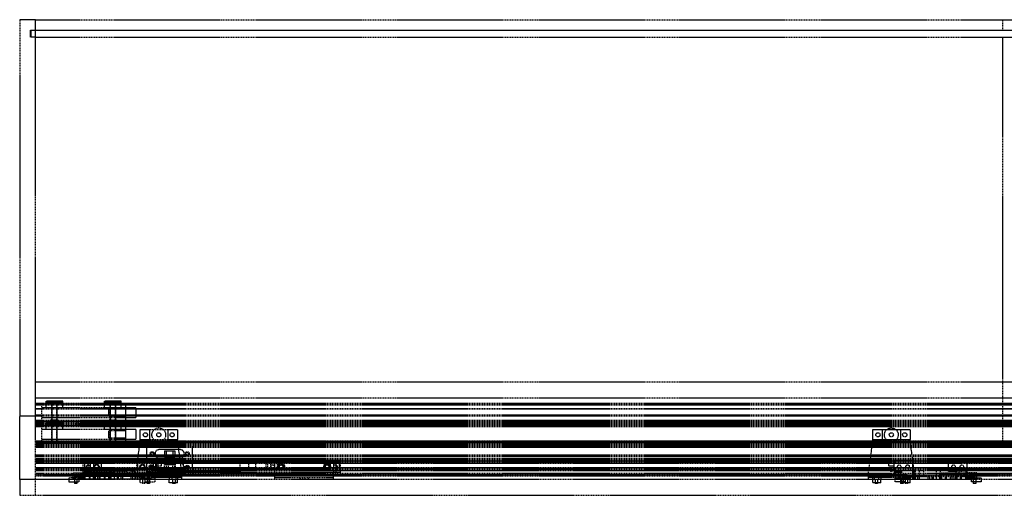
# Model space of a CAD drawing. Header units: millimetres. Extents: x 0 to 3534, y 0 to 599.
# Tile 1 of 3: x 0 to 1179, y 29 to 599. Entities that reach past the tile are written whole.
import ezdxf

# ---------------------------------------------------------------- set-up
doc = ezdxf.new("R2010")
doc.units = ezdxf.units.MM
doc.header["$LTSCALE"] = 10
doc.linetypes.add('ALLCAD_Strich', pattern=[0.2, 0.15, -0.05])
doc.layers.add('BESCH_KONT_sich_schn_grun_2d', color=10, linetype='Continuous')

msp = doc.modelspace()

# ---------------------------------------------------------------- linework, layer by layer
at = {"layer": 'BESCH_KONT_sich_schn_grun_2d', "linetype": 'ALLCAD_Strich'}
for p, q in [((19, 599), (0, 599)), ((0, 599), (0, 124)), ((19, 586.4), (19, 599)), ((19, 599), (3515, 599)), ((19, 125), (19, 599)), ((1176.5, 599), (1176.5, 586.4)), ((13, 578), (13, 586.4)), ((13, 586.4), (19, 586.4)), ((19, 578), (13, 578)), ((13.5, 586), (13.5, 578)), ((19, 586), (13.5, 586)), ((19, 586.4), (3515, 586.4)), ((1182, 586), (19, 586)), ((19, 125), (19, 578)), ((19, 578), (3515, 578)), ((1176.5, 578), (1176.5, 94)), ((19, 165), (3515, 165)), ((19, 146), (3515, 146)), ((51.5, 141.8), (31.5, 141.8)), ((31.5, 139.6), (31.5, 141.8)), ((38.5, 141.8), (38.5, 140.3)), ((38.5, 141.8), (38.5, 119.3)), ((44.5, 141.8), (44.5, 140.3)), ((44.5, 141.8), (44.5, 119.3)), ((51.5, 139.6), (51.5, 141.8)), ((121.5, 141.8), (101.5, 141.8)), ((101.5, 139.6), (101.5, 141.8)), ((108.5, 141.8), (108.5, 140.3)), ((108.5, 141.8), (108.5, 119.3)), ((114.5, 141.8), (114.5, 140.3)), ((114.5, 141.8), (114.5, 119.3)), ((121.5, 139.6), (121.5, 141.8)), ((3515, 139), (19, 139)), ((3515, 138.5), (19, 138.5)), ((3515, 137.5), (19, 137.5)), ((3515, 137), (19, 137)), ((3515, 132.5), (19, 132.5)), ((3515, 132.1), (19, 132.1)), ((126.5, 138.3), (26.5, 138.3)), ((26.5, 137), (26.5, 138.3)), ((26.5, 118.5), (26.5, 137)), ((126.5, 133.8), (26.5, 133.8)), ((51.5, 140.3), (31.5, 140.3)), ((31.5, 139.6), (51.5, 139.6)), ((31.5, 138.5), (31.5, 139.6)), ((51.5, 138.5), (31.5, 138.5)), ((31.5, 133.8), (31.5, 138.5)), ((51.5, 133.8), (31.5, 133.8)), ((38.5, 119.3), (38.5, 138.3)), ((44.5, 119.3), (44.5, 138.3)), ((51.5, 139.6), (51.5, 138.5)), ((51.5, 133.8), (51.5, 138.5)), ((121.5, 140.3), (101.5, 140.3)), ((101.5, 139.6), (121.5, 139.6)), ((101.5, 138.5), (101.5, 139.6)), ((121.5, 138.5), (101.5, 138.5)), ((101.5, 133.8), (101.5, 138.5)), ((121.5, 133.8), (101.5, 133.8)), ((106.5, 132.3), (106.5, 123.3)), ((126.5, 132.3), (106.5, 132.3)), ((106.5, 132.3), (106.5, 123.3)), ((126.5, 132.3), (106.5, 132.3)), ((108.5, 119.3), (108.5, 138.3)), ((114.5, 119.3), (114.5, 138.3)), ((121.5, 139.6), (121.5, 138.5)), ((121.5, 133.8), (121.5, 138.5)), ((126.5, 138.3), (126.5, 137)), ((126.5, 137), (126.5, 118.5)), ((139, 133.8), (126.5, 133.8)), ((139, 133.8), (139, 127.8)), ((19, 124), (0, 124)), ((0, 48), (0, 124)), ((3515, 125), (19, 125)), ((19, 115), (19, 125)), ((19, 124), (19, 124)), ((19, 124), (19, 124)), ((19, 124), (19, 124)), ((19, 124), (19, 124)), ((19, 124), (19, 124)), ((19, 124), (19, 124)), ((19, 124), (19, 124)), ((19, 124), (19, 124)), ((19, 124), (19, 124)), ((3515, 124), (19, 124)), ((19, 124), (19, 124)), ((19, 124), (19, 124)), ((19, 124), (19, 124)), ((19, 124), (19, 124)), ((19, 124), (19, 124)), ((19, 124), (19, 124)), ((19, 124), (19, 124)), ((19, 124), (19, 124)), ((19, 124), (19, 124)), ((19, 124), (19, 124)), ((19, 124), (19, 124)), ((19, 124), (19, 124)), ((19, 124), (19, 124)), ((19, 124), (19, 124)), ((19, 124), (19, 124)), ((19, 124), (19, 124)), ((19, 124), (19, 124)), ((19, 124), (19, 124)), ((19, 124), (19, 124)), ((19, 124), (19, 124)), ((19, 124), (19, 124)), ((19, 124), (19, 124)), ((19, 124), (19, 124)), ((3515, 124), (19, 124)), ((3515, 118.5), (19, 118.5)), ((126.5, 121.8), (26.5, 121.8)), ((26.5, 117.3), (26.5, 118.5)), ((26.5, 118.5), (26.5, 118.5)), ((26.5, 118.5), (26.5, 118.5)), ((26.5, 118.5), (26.5, 118.5)), ((26.5, 118.5), (26.5, 118.5)), ((26.5, 118.5), (26.5, 118.5)), ((26.5, 118.5), (26.5, 118.5)), ((26.5, 118.5), (26.5, 118.5)), ((26.5, 118.5), (26.5, 118.5)), ((26.5, 118.5), (26.5, 118.5)), ((26.5, 118.5), (26.5, 118.5)), ((26.5, 118.5), (26.5, 118.5)), ((26.5, 118.5), (26.5, 118.5)), ((26.5, 118.5), (26.5, 118.5)), ((26.5, 118.5), (26.5, 118.5)), ((26.5, 118.5), (26.5, 118.5)), ((26.5, 118.5), (26.5, 118.5)), ((26.5, 118.5), (26.5, 118.5)), ((26.5, 118.5), (26.5, 118.5)), ((26.5, 118.5), (26.5, 118.5)), ((26.5, 118.5), (26.5, 118.5)), ((26.5, 118.5), (26.5, 118.5)), ((26.5, 118.5), (26.5, 118.5)), ((26.5, 118.5), (26.5, 118.5)), ((26.5, 118.5), (26.5, 118.5)), ((26.5, 118.5), (26.5, 118.5)), ((26.5, 118.5), (26.5, 118.5)), ((26.5, 118.5), (26.5, 118.5)), ((26.5, 118.5), (26.5, 118.5)), ((26.5, 118.5), (26.5, 118.5)), ((26.5, 118.5), (26.5, 118.5)), ((26.5, 118.5), (26.5, 118.5)), ((37, 119.3), (46, 119.3)), ((37, 119.3), (37, 117.3)), ((37, 119.3), (46, 119.3)), ((37, 119.3), (37, 117.3)), ((46, 119.3), (46, 117.3)), ((46, 119.3), (46, 117.3)), ((126.5, 123.3), (106.5, 123.3)), ((126.5, 123.3), (106.5, 123.3)), ((107, 119.3), (116, 119.3)), ((107, 119.3), (107, 117.3)), ((107, 119.3), (116, 119.3)), ((107, 119.3), (107, 117.3)), ((116, 119.3), (116, 117.3)), ((116, 119.3), (116, 117.3)), ((139, 121.8), (126.5, 121.8)), ((126.5, 118.5), (126.5, 117.3)), ((139, 127.8), (139, 121.8)), ((3515, 117), (19, 117)), ((3515, 116.5), (19, 116.5)), ((19, 116.5), (19, 116.5)), ((19, 116.5), (19, 116.5)), ((19, 116.5), (19, 116.5)), ((19, 116.5), (19, 116.5)), ((19, 116.5), (19, 116.5)), ((19, 116.5), (19, 116.5)), ((19, 116.5), (19, 116.5)), ((19, 116.5), (19, 116.5)), ((19, 116.5), (19, 116.5)), ((19, 116.5), (19, 116.5)), ((19, 116.5), (19, 116.5)), ((19, 116.5), (19, 116.5)), ((19, 116.5), (19, 116.5)), ((19, 116.5), (19, 116.5)), ((19, 116.5), (19, 116.5)), ((19, 116.5), (19, 116.5)), ((19, 116.5), (19, 116.5)), ((19, 116.5), (19, 116.5)), ((19, 116.5), (19, 116.5)), ((19, 116.5), (19, 116.5)), ((19, 116.5), (19, 116.5)), ((19, 116.5), (19, 116.5)), ((19, 116.5), (19, 116.5)), ((19, 116.5), (19, 116.5)), ((19, 116.5), (19, 116.5)), ((19, 116.5), (19, 116.5)), ((19, 116.5), (19, 116.5)), ((19, 116.5), (19, 116.5)), ((19, 116.5), (19, 116.5)), ((19, 116.5), (19, 116.5)), ((3515, 116), (19, 116)), ((3515, 115), (19, 115)), ((19, 113.5), (19, 115)), ((3515, 114.8), (19, 114.8)), ((3515, 113.5), (19, 113.5)), ((19, 113.2), (19, 113.5)), ((3515, 113.2), (19, 113.2)), ((19, 77), (19, 113.2)), ((3515, 113), (19, 113)), ((3515, 112.5), (19, 112.5)), ((3515, 111), (19, 111)), ((126.5, 117.3), (26.5, 117.3)), ((126.5, 112.3), (26.5, 112.3)), ((26.5, 111), (26.5, 112.3)), ((26.5, 92.5), (26.5, 111)), ((126.5, 107.8), (26.5, 107.8)), ((51.5, 115.8), (31.5, 115.8)), ((31.5, 113.6), (31.5, 115.8)), ((51.5, 114.3), (31.5, 114.3)), ((31.5, 113.6), (51.5, 113.6)), ((31.5, 112.5), (31.5, 113.6)), ((51.5, 112.5), (31.5, 112.5)), ((31.5, 107.8), (31.5, 112.5)), ((51.5, 107.8), (31.5, 107.8)), ((38.5, 115.8), (38.5, 114.3)), ((38.5, 115.8), (38.5, 93.3)), ((38.5, 93.3), (38.5, 112.3)), ((44.5, 115.8), (44.5, 114.3)), ((44.5, 115.8), (44.5, 93.3)), ((44.5, 93.3), (44.5, 112.3)), ((51.5, 113.6), (51.5, 115.8)), ((51.5, 113.6), (51.5, 112.5)), ((51.5, 107.8), (51.5, 112.5)), ((121.5, 115.8), (101.5, 115.8)), ((101.5, 113.6), (101.5, 115.8)), ((121.5, 114.3), (101.5, 114.3)), ((101.5, 113.6), (121.5, 113.6)), ((101.5, 112.5), (101.5, 113.6)), ((121.5, 112.5), (101.5, 112.5)), ((101.5, 107.8), (101.5, 112.5)), ((121.5, 107.8), (101.5, 107.8)), ((106.5, 106.3), (106.5, 97.3)), ((126.5, 106.3), (106.5, 106.3)), ((106.5, 106.3), (106.5, 97.3)), ((126.5, 106.3), (106.5, 106.3)), ((108.5, 115.8), (108.5, 114.3)), ((108.5, 115.8), (108.5, 93.3)), ((108.5, 93.3), (108.5, 112.3)), ((114.5, 115.8), (114.5, 114.3)), ((114.5, 115.8), (114.5, 93.3)), ((114.5, 93.3), (114.5, 112.3)), ((121.5, 113.6), (121.5, 115.8)), ((121.5, 113.6), (121.5, 112.5)), ((121.5, 107.8), (121.5, 112.5)), ((126.5, 112.3), (126.5, 111)), ((126.5, 111), (126.5, 92.5)), ((139, 107.8), (126.5, 107.8)), ((139, 107.8), (139, 101.8)), ((144, 107.5), (144, 95.5)), ((155.5, 107.5), (144, 107.5)), ((155.5, 107.5), (155.5, 95.5)), ((177.5, 107.5), (155.5, 107.5)), ((177.5, 107.5), (177.5, 95.5)), ((189, 107.5), (177.5, 107.5)), ((189, 107.5), (189, 95.5)), ((1021, 107.5), (1021, 95.5)), ((1032.5, 107.5), (1021, 107.5)), ((1032.5, 107.5), (1032.5, 95.5)), ((1054.5, 107.5), (1032.5, 107.5)), ((1054.5, 107.5), (1054.5, 95.5)), ((1066, 107.5), (1054.5, 107.5)), ((1066, 107.5), (1066, 95.5)), ((126.5, 95.8), (26.5, 95.8)), ((126.5, 97.3), (106.5, 97.3)), ((126.5, 97.3), (106.5, 97.3)), ((139, 95.8), (126.5, 95.8)), ((139, 101.8), (139, 95.8)), ((144, 95), (139, 57)), ((155.5, 95.5), (144, 95.5)), ((144, 95.5), (144, 95)), ((177.5, 95.5), (155.5, 95.5)), ((189, 95.5), (177.5, 95.5)), ((177.5, 95.5), (177.5, 95.5)), ((177.5, 95.5), (177.5, 95.5)), ((177.5, 95.5), (177.5, 95.5)), ((177.5, 95.5), (177.5, 95.5)), ((177.5, 95.5), (177.5, 95.5)), ((177.5, 95.5), (177.5, 95.5)), ((177.5, 95.5), (177.5, 95.5)), ((177.5, 95.5), (177.5, 95.5)), ((177.5, 95.5), (177.5, 95.5)), ((177.5, 95.5), (177.5, 95.5)), ((177.5, 95.5), (177.5, 95.5)), ((177.5, 95.5), (177.5, 95.5)), ((177.5, 95.5), (177.5, 95.5)), ((177.5, 95.5), (177.5, 95.5)), ((177.5, 95.5), (177.5, 95.5)), ((177.5, 95.5), (177.5, 95.5)), ((177.5, 95.5), (177.5, 95.5)), ((177.5, 95.5), (177.5, 95.5)), ((177.5, 95.5), (177.5, 95.5)), ((177.5, 95.5), (177.5, 95.5)), ((177.5, 95.5), (177.5, 95.5)), ((177.5, 95.5), (177.5, 95.5)), ((177.5, 95.5), (177.5, 95.5)), ((177.5, 95.5), (177.5, 95.5)), ((177.5, 95.5), (177.5, 95.5)), ((177.5, 95.5), (177.5, 95.5)), ((177.5, 95.5), (177.5, 95.5)), ((177.5, 95.5), (177.5, 95.5)), ((177.5, 95.5), (177.5, 95.5)), ((177.5, 95.5), (177.5, 95.5)), ((177.5, 95.5), (177.5, 95.5)), ((189, 95), (189, 95.5)), ((194, 57), (189, 95)), ((1021, 95), (1016, 57)), ((1032.5, 95.5), (1021, 95.5)), ((1021, 95.5), (1021, 95)), ((1054.5, 95.5), (1032.5, 95.5)), ((1066, 95.5), (1054.5, 95.5)), ((1054.5, 95.5), (1054.5, 95.5)), ((1054.5, 95.5), (1054.5, 95.5)), ((1054.5, 95.5), (1054.5, 95.5)), ((1054.5, 95.5), (1054.5, 95.5)), ((1054.5, 95.5), (1054.5, 95.5)), ((1054.5, 95.5), (1054.5, 95.5)), ((1054.5, 95.5), (1054.5, 95.5)), ((1054.5, 95.5), (1054.5, 95.5)), ((1054.5, 95.5), (1054.5, 95.5)), ((1054.5, 95.5), (1054.5, 95.5)), ((1054.5, 95.5), (1054.5, 95.5)), ((1054.5, 95.5), (1054.5, 95.5)), ((1054.5, 95.5), (1054.5, 95.5)), ((1054.5, 95.5), (1054.5, 95.5)), ((1054.5, 95.5), (1054.5, 95.5)), ((1054.5, 95.5), (1054.5, 95.5)), ((1054.5, 95.5), (1054.5, 95.5)), ((1054.5, 95.5), (1054.5, 95.5)), ((1054.5, 95.5), (1054.5, 95.5)), ((1054.5, 95.5), (1054.5, 95.5)), ((1054.5, 95.5), (1054.5, 95.5)), ((1054.5, 95.5), (1054.5, 95.5)), ((1054.5, 95.5), (1054.5, 95.5)), ((1054.5, 95.5), (1054.5, 95.5)), ((1054.5, 95.5), (1054.5, 95.5)), ((1054.5, 95.5), (1054.5, 95.5)), ((1054.5, 95.5), (1054.5, 95.5)), ((1054.5, 95.5), (1054.5, 95.5)), ((1054.5, 95.5), (1054.5, 95.5)), ((1054.5, 95.5), (1054.5, 95.5)), ((1054.5, 95.5), (1054.5, 95.5)), ((1066, 95), (1066, 95.5)), ((1071, 57), (1066, 95)), ((3515, 94), (19, 94)), ((19, 94), (3515, 94)), ((3515, 92.5), (19, 92.5)), ((1548, 92), (19, 92)), ((3515, 91.5), (19, 91.5)), ((3515, 91), (19, 91)), ((3515, 90.5), (19, 90.5)), ((3515, 90), (19, 90)), ((3515, 89), (19, 89)), ((3515, 88), (19, 88)), ((3515, 86.3), (19, 86.3)), ((26.5, 91.3), (26.5, 92.5)), ((26.5, 92.5), (26.5, 92.5)), ((26.5, 92.5), (26.5, 92.5)), ((26.5, 92.5), (26.5, 92.5)), ((26.5, 92.5), (26.5, 92.5)), ((26.5, 92.5), (26.5, 92.5)), ((26.5, 92.5), (26.5, 92.5)), ((26.5, 92.5), (26.5, 92.5)), ((26.5, 92.5), (26.5, 92.5)), ((26.5, 92.5), (26.5, 92.5)), ((26.5, 92.5), (26.5, 92.5)), ((26.5, 92.5), (26.5, 92.5)), ((26.5, 92.5), (26.5, 92.5)), ((26.5, 92.5), (26.5, 92.5)), ((26.5, 92.5), (26.5, 92.5)), ((26.5, 92.5), (26.5, 92.5)), ((26.5, 92.5), (26.5, 92.5)), ((26.5, 92.5), (26.5, 92.5)), ((26.5, 92.5), (26.5, 92.5)), ((26.5, 92.5), (26.5, 92.5)), ((26.5, 92.5), (26.5, 92.5)), ((26.5, 92.5), (26.5, 92.5)), ((26.5, 92.5), (26.5, 92.5)), ((26.5, 92.5), (26.5, 92.5)), ((26.5, 92.5), (26.5, 92.5)), ((26.5, 92.5), (26.5, 92.5)), ((26.5, 92.5), (26.5, 92.5)), ((26.5, 92.5), (26.5, 92.5)), ((26.5, 92.5), (26.5, 92.5)), ((26.5, 92.5), (26.5, 92.5)), ((26.5, 92.5), (26.5, 92.5)), ((26.5, 92.5), (26.5, 92.5)), ((126.5, 91.3), (26.5, 91.3)), ((37, 93.3), (46, 93.3)), ((37, 93.3), (37, 91.3)), ((37, 93.3), (46, 93.3)), ((37, 93.3), (37, 91.3)), ((46, 93.3), (46, 91.3)), ((46, 93.3), (46, 91.3)), ((107, 93.3), (116, 93.3)), ((107, 93.3), (107, 91.3)), ((107, 93.3), (116, 93.3)), ((107, 93.3), (107, 91.3)), ((116, 93.3), (116, 91.3)), ((116, 93.3), (116, 91.3)), ((126.5, 92.5), (126.5, 91.3)), ((207, 88), (152, 88)), ((152, 88), (152, 69.5)), ((192, 83.8), (167, 83.8)), ((207, 69.5), (207, 88)), ((3515, 77), (19, 77)), ((19, 75.5), (19, 77)), ((3515, 75.5), (19, 75.5)), ((19, 29), (19, 75.5)), ((3515, 73), (19, 73)), ((3515, 71.8), (19, 71.8)), ((3515, 71.3), (19, 71.3)), ((98, 71), (76, 71)), ((76, 71), (76, 70.8)), ((196, 70.8), (76, 70.8)), ((76, 68.7), (76, 70.8)), ((81.5, 70.8), (81.5, 68.7)), ((84.5, 70.8), (84.5, 68.7)), ((98, 57.5), (98, 71)), ((163, 71), (141, 71)), ((141, 71), (141, 51.5)), ((157, 78.8), (157, 78.8)), ((157, 78.8), (157, 78.8)), ((157, 78.8), (157, 78.8)), ((157, 78.8), (157, 78.8)), ((157, 78.8), (157, 78.8)), ((157, 78.8), (157, 78.8)), ((157, 78.8), (157, 78.8)), ((157, 78.8), (157, 78.8)), ((157, 78.8), (157, 78.8)), ((157, 78.8), (157, 78.8)), ((157, 78.8), (157, 78.8)), ((157, 78.8), (157, 78.8)), ((157, 78.8), (157, 78.8)), ((157, 78.8), (157, 78.8)), ((157, 78.8), (157, 78.8)), ((157, 78.8), (157, 78.8)), ((157, 78.8), (157, 78.7)), ((157, 78.8), (157, 78.8)), ((157, 78.8), (157, 78.8)), ((157, 78.8), (157, 78.8)), ((157, 78.8), (157, 78.8)), ((157, 78.8), (157, 78.7)), ((157, 78.7), (157, 78.7)), ((157, 78.7), (157, 78.7)), ((157, 78.7), (157, 78.7)), ((157, 78.7), (157, 78.7)), ((157, 78.7), (157, 78.7)), ((157, 78.7), (157, 78.7)), ((157, 78.7), (157, 78.7)), ((157, 78.7), (157, 78.7)), ((157, 78.7), (157, 78.7)), ((157, 78.7), (157, 78.7)), ((157, 78.7), (157, 78.7)), ((157, 78.7), (157, 78.7)), ((157, 78.7), (157, 78.7)), ((157, 78.7), (157, 78.7)), ((157, 78.7), (157, 78.7)), ((157, 78.7), (157, 78.7)), ((157, 78.7), (157, 78.7)), ((163, 57.5), (163, 71)), ((167, 73.8), (192, 73.8)), ((173.3, 82.3), (175.8, 82.3)), ((173.3, 82.3), (173.3, 75.3)), ((175.8, 75.3), (173.3, 75.3)), ((175.8, 82.3), (183.3, 82.3)), ((175.8, 75.3), (175.8, 82.3)), ((183.3, 75.3), (175.8, 75.3)), ((183.3, 82.3), (183.3, 75.3)), ((183.3, 82.3), (185.8, 82.3)), ((185.8, 75.3), (183.3, 75.3)), ((185.8, 82.3), (185.8, 75.3)), ((196, 55.8), (196, 71.3)), ((196, 70.8), (204.5, 70.8)), ((196, 68.7), (196, 70.8)), ((204.5, 71.3), (204.5, 70.3)), ((204.5, 70.8), (209.5, 70.8)), ((204.5, 70.8), (204.5, 70.3)), ((209.5, 70.3), (209.5, 71.3)), ((209.5, 70.3), (209.5, 70.8)), ((209.5, 70.8), (210.5, 70.8)), ((210.5, 70.3), (210.5, 71.3)), ((210.5, 70.8), (215.5, 70.8)), ((210.5, 70.3), (210.5, 70.8)), ((215.5, 71.3), (215.5, 70.3)), ((215.5, 70.8), (244.5, 70.8)), ((215.5, 70.8), (215.5, 70.3)), ((244.5, 71.3), (244.5, 70.3)), ((244.5, 70.8), (249.5, 70.8)), ((244.5, 70.8), (244.5, 70.3)), ((249.5, 70.3), (249.5, 71.3)), ((249.5, 70.3), (249.5, 70.8)), ((249.5, 70.8), (250.5, 70.8)), ((250.5, 70.3), (250.5, 71.3)), ((250.5, 70.3), (250.5, 70.8)), ((250.5, 70.8), (255.5, 70.8)), ((255.5, 71.3), (255.5, 70.3)), ((255.5, 70.8), (255.5, 70.3)), ((255.5, 70.8), (264, 70.8)), ((264, 55.8), (264, 71.3)), ((264, 70.8), (264, 68.7)), ((384, 70.8), (264, 70.8)), ((375.5, 70.8), (375.5, 68.7)), ((378.5, 70.8), (378.5, 68.7)), ((384, 68.7), (384, 70.8)), ((1047, 71), (1069, 71)), ((1047, 57.5), (1047, 71)), ((1069, 71), (1069, 51.5)), ((1112, 57.5), (1112, 71)), ((1112, 71), (1134, 71)), ((1134, 71), (1134, 56)), ((1358, 70), (19, 70)), ((3515, 69.5), (19, 69.5)), ((3515, 68), (19, 68)), ((1264, 67), (19, 67)), ((1264, 62), (19, 62)), ((3515, 61), (19, 61)), ((3515, 59.5), (19, 59.5)), ((196, 68.7), (76, 68.7)), ((76, 58.2), (76, 68.7)), ((77.5, 68.7), (77.5, 58.2)), ((81.5, 68.7), (81.5, 58.2)), ((84.5, 68.7), (84.5, 58.2)), ((88.5, 68.7), (88.5, 58.2)), ((106, 59), (115, 59)), ((106, 59), (106, 58.5)), ((115, 59), (115, 58.5)), ((151.8, 68.5), (151.8, 58.5)), ((163.3, 68.5), (151.8, 68.5)), ((152, 69.5), (152, 53.3)), ((152, 69.5), (207, 69.5)), ((157, 62.5), (157, 62.5)), ((157, 62.5), (157, 62.5)), ((157, 62.5), (157, 62.5)), ((157, 62.5), (157, 62.5)), ((157, 62.5), (157, 62.5)), ((157, 62.5), (157, 62.5)), ((157, 62.5), (157, 62.5)), ((157, 62.5), (157, 62.5)), ((157, 62.5), (157, 62.5)), ((157, 62.5), (157, 62.5)), ((157, 62.5), (157, 62.5)), ((157, 62.5), (157, 62.5)), ((157, 62.5), (157, 62.5)), ((157, 62.5), (157, 62.5)), ((157, 62.5), (157, 62.5)), ((157, 62.5), (157, 62.5)), ((157, 62.5), (157, 62.5)), ((157, 62.5), (157, 62.5)), ((157, 62.5), (157, 62.5)), ((157, 62.5), (157, 62.5)), ((157, 62.5), (157, 62.5)), ((157, 62.5), (157, 62.5)), ((157, 62.5), (157, 62.5)), ((157, 62.5), (157, 62.5)), ((157, 62.5), (157, 62.5)), ((157, 62.5), (157, 62.5)), ((157, 62.5), (157, 62.5)), ((157, 62.5), (157, 62.5)), ((157, 62.5), (157, 62.5)), ((157, 62.5), (157, 62.5)), ((157, 62.5), (157, 62.5)), ((157, 62.5), (157, 62.5)), ((157, 62.5), (157, 62.5)), ((157, 62.5), (157, 62.5)), ((157, 62.5), (157, 62.5)), ((157, 62.5), (157, 62.5)), ((157, 62.5), (157, 62.5)), ((157, 62.5), (157, 62.5)), ((157, 62.5), (157, 62.5)), ((157, 62.5), (157, 62.5)), ((157, 62.5), (157, 62.5)), ((159.8, 68.5), (159.8, 58.5)), ((165.3, 68.5), (163.3, 68.5)), ((163.3, 68.5), (163.3, 58.5)), ((163.5, 64), (163.5, 67)), ((169.5, 64), (163.5, 64)), ((165.3, 68.5), (165.3, 58.5)), ((177.8, 68.5), (165.3, 68.5)), ((192, 67.5), (167, 67.5)), ((169.5, 67), (169.5, 64)), ((173.3, 66), (185.8, 66)), ((173.3, 59), (173.3, 66)), ((185.8, 59), (173.3, 59)), ((175.8, 59), (175.8, 66)), ((177.8, 68.5), (177.8, 58.5)), ((186.3, 68.5), (177.8, 68.5)), ((183.3, 59), (183.3, 66)), ((185.8, 59), (185.8, 66)), ((186.3, 68.5), (186.3, 58.5)), ((264, 70.3), (196, 70.3)), ((264, 70.3), (196, 70.3)), ((264, 68.7), (196, 68.7)), ((207, 53.3), (207, 69.5)), ((384, 68.7), (264, 68.7)), ((273.8, 68.5), (282.3, 68.5)), ((273.8, 68.5), (273.8, 58.5)), ((282.3, 68.5), (294.8, 68.5)), ((282.3, 68.5), (282.3, 58.5)), ((294.8, 68.5), (296.8, 68.5)), ((294.8, 68.5), (294.8, 58.5)), ((296.8, 68.5), (296.8, 58.5)), ((296.8, 68.5), (308.3, 68.5)), ((300.3, 68.5), (300.3, 58.5)), ((305.5, 48), (305.5, 70)), ((308.3, 68.5), (308.3, 58.5)), ((371.5, 68.7), (371.5, 68.7)), ((371.5, 68.7), (371.5, 58.2)), ((371.5, 68.7), (371.5, 68.7)), ((371.5, 68.7), (371.5, 68.7)), ((371.5, 68.7), (371.5, 68.7)), ((371.5, 68.7), (371.5, 68.7)), ((371.5, 68.7), (371.5, 68.7)), ((371.5, 68.7), (371.5, 68.7)), ((371.5, 68.7), (371.5, 68.7)), ((371.5, 68.7), (371.5, 68.7)), ((371.5, 68.7), (371.5, 68.7)), ((371.5, 68.7), (371.5, 68.7)), ((371.5, 68.7), (371.5, 68.7)), ((371.5, 68.7), (371.5, 68.7)), ((371.5, 68.7), (371.5, 68.7)), ((371.5, 68.7), (371.5, 68.7)), ((371.5, 68.7), (371.5, 68.7)), ((371.5, 68.7), (371.5, 68.7)), ((371.5, 68.7), (371.5, 68.7)), ((371.5, 68.7), (371.5, 68.7)), ((371.5, 68.7), (371.5, 68.7)), ((371.5, 68.7), (371.5, 68.7)), ((371.5, 68.7), (371.5, 68.7)), ((371.5, 68.7), (371.5, 68.7)), ((371.5, 68.7), (371.5, 68.7)), ((371.5, 68.7), (371.5, 68.7)), ((375.5, 68.7), (375.5, 58.2)), ((378.5, 68.7), (378.5, 58.2)), ((382.5, 68.7), (382.5, 58.2)), ((384, 58.2), (384, 68.7)), ((1040.5, 64), (1040.5, 67)), ((1046.5, 64), (1040.5, 64)), ((1046.5, 67), (1046.5, 64)), ((1104, 59), (1095, 59)), ((1095, 59), (1095, 58.5)), ((1104, 59), (1104, 58.5)), ((3534, 48), (0, 48)), ((0, 48), (0, 29)), ((83, 58.5), (19, 58.5)), ((3515, 55), (19, 55)), ((73.5, 53.5), (19, 53.5)), ((3515, 53.3), (19, 53.3)), ((3515, 53), (19, 53)), ((75.5, 52), (19, 52)), ((71, 50), (59, 50)), ((59, 50), (59, 45)), ((63.5, 50), (63.5, 48)), ((64, 56), (77.5, 56)), ((64, 50), (64, 56)), ((64.5, 50), (64.5, 48)), ((65.5, 48), (65.5, 43)), ((66, 50), (66, 54)), ((66, 54), (80, 54)), ((66, 50), (66, 48)), ((66.5, 51.5), (71.5, 51.5)), ((66.5, 51.5), (66.5, 48.5)), ((71, 50.5), (66.5, 50.5)), ((66.5, 48.5), (71.5, 48.5)), ((68.5, 48), (68.5, 43)), ((69.5, 50), (69.5, 48)), ((70, 56), (70, 54)), ((71, 51.5), (71, 50)), ((73.5, 50), (71, 50)), ((71, 50), (71, 45)), ((74, 51.5), (71.5, 51.5)), ((71.5, 51.5), (71.5, 48.5)), ((74, 48.5), (71.5, 48.5)), ((72.5, 56), (72.5, 54)), ((73.5, 53.5), (73.5, 50)), ((147.5, 53.5), (73.5, 53.5)), ((73.5, 50), (75.5, 50)), ((73.5, 50), (73.5, 48)), ((76, 51.5), (74, 51.5)), ((74, 51.5), (74, 48.5)), ((76, 48.5), (74, 48.5)), ((75, 56), (75, 54)), ((75.5, 52), (145.5, 52)), ((75.5, 52), (75.5, 48)), ((196, 58.2), (76, 58.2)), ((76, 56.3), (76, 58.2)), ((196, 56.3), (76, 56.3)), ((76, 56.3), (76, 56)), ((76, 56), (76, 54)), ((76, 54), (76, 51.5)), ((145, 51.5), (76, 51.5)), ((76, 51.5), (76, 48.5)), ((145, 48.5), (76, 48.5)), ((76.5, 56), (76.5, 54)), ((77.5, 58), (77.5, 56)), ((77.5, 58), (85.5, 58)), ((80, 56), (77.5, 56)), ((77.5, 56), (77.5, 54)), ((77.5, 51.5), (77.5, 48.5)), ((77.8, 51.5), (77.8, 48.5)), ((85.5, 56), (80, 56)), ((80, 56), (80, 54)), ((80, 54), (89, 54)), ((81, 48.5), (81, 48)), ((81.5, 58.2), (81.5, 56.3)), ((82.5, 53.5), (82.5, 52)), ((83, 58.5), (88, 58.5)), ((83, 58.5), (83, 48.5)), ((83, 51.5), (83, 48.5)), ((83.5, 56), (83.5, 54)), ((84, 51.5), (84, 48.5)), ((84.5, 58.2), (84.5, 56.3)), ((85.5, 58), (85.5, 56)), ((89, 56), (85.5, 56)), ((93, 58.5), (88, 58.5)), ((88, 58.5), (88, 48.5)), ((88, 51.5), (88, 48.5)), ((88.5, 53.5), (88.5, 52)), ((89, 57.5), (98, 57.5)), ((89, 51.5), (89, 57.5)), ((102.5, 56), (89, 56)), ((89, 54), (102.5, 54)), ((89, 51.5), (89, 48.5)), ((89.5, 56), (89.5, 54)), ((90, 48.5), (90, 48)), ((90.5, 51.5), (90.5, 48.5)), ((93, 58.5), (128, 58.5)), ((93, 58.5), (93, 53.5)), ((93, 51.5), (93, 48.5)), ((95.3, 51.5), (95.3, 48.5)), ((95.5, 56), (95.5, 54)), ((96, 51.5), (96, 48.5)), ((96.5, 56), (96.5, 54)), ((98, 56), (98, 54)), ((100.5, 56), (100.5, 54)), ((101, 51.5), (101, 48.5)), ((101.5, 56), (101.5, 54)), ((102, 51.5), (102, 48.5)), ((109, 56), (102.5, 56)), ((102.5, 56), (102.5, 54)), ((102.5, 54), (107, 54)), ((103, 56), (103, 54)), ((106, 48.5), (106, 48)), ((106.5, 53.5), (106.5, 52)), ((106.5, 51.5), (106.5, 48.5)), ((107, 54), (107, 48)), ((108, 58.5), (108, 48.5)), ((108, 58.5), (108, 53.5)), ((108, 51.5), (108, 48.5)), ((109, 56), (109, 48)), ((113, 58.5), (113, 48.5)), ((113, 58.5), (113, 53.5)), ((113, 51.5), (113, 48.5)), ((114.5, 53.5), (114.5, 52)), ((115, 48.5), (115, 48)), ((116.5, 51.5), (116.5, 48.5)), ((118, 51.5), (118, 48.5)), ((121, 51.5), (121, 48.5)), ((122, 53.5), (122, 51.5)), ((123, 51.5), (123, 48.5)), ((127, 53.5), (127, 51.5)), ((133, 58.5), (128, 58.5)), ((128, 58.5), (128, 53.5)), ((131, 48.5), (131, 48)), ((132.5, 53.5), (132.5, 52)), ((133, 58.5), (138, 58.5)), ((133, 58.5), (133, 48.5)), ((133, 51.5), (133, 48.5)), ((135, 51.5), (135, 48.5)), ((1072, 58.5), (138, 58.5)), ((138, 58.5), (138, 48.5)), ((138, 51.5), (138, 48.5)), ((138.5, 53.5), (138.5, 52)), ((139, 50.5), (139, 57)), ((194, 50.5), (139, 50.5)), ((139, 48), (139, 50.5)), ((140, 48.5), (140, 48)), ((141, 51.5), (141, 48.5)), ((144, 50.5), (144, 48)), ((144, 48), (144, 44)), ((154, 51.5), (145, 51.5)), ((145, 51.5), (145, 48.5)), ((157, 48.5), (145, 48.5)), ((145.5, 53.5), (145.5, 52)), ((1064.5, 52), (145.5, 52)), ((145.5, 52), (145.5, 48)), ((146, 50.5), (146, 48)), ((147, 48), (147, 43)), ((147.3, 53.5), (147.3, 48)), ((1062.5, 53.5), (147.5, 53.5)), ((147.5, 50), (147.5, 53.5)), ((150, 50), (147.5, 50)), ((162, 50), (150, 50)), ((150, 50), (150, 45)), ((151, 50.5), (151, 48)), ((151.5, 50), (151.5, 48)), ((152.5, 48), (152.5, 43)), ((154, 57.5), (163, 57.5)), ((154, 56.5), (154, 57.5)), ((154, 56.5), (154, 51.5)), ((163, 56.5), (154, 56.5)), ((154, 51.5), (154, 48.5)), ((154, 48.5), (154, 48)), ((154, 44), (154, 48)), ((155.5, 48), (155.5, 43)), ((156.5, 50), (156.5, 48)), ((157, 53.5), (157, 48.5)), ((162, 45), (162, 50)), ((163, 53.5), (163, 56.5)), ((167, 57.5), (192, 57.5)), ((179, 50.5), (179, 48)), ((179, 44), (179, 48)), ((182, 50.5), (182, 48)), ((183, 48), (183, 43)), ((186, 48), (186, 43)), ((187, 50.5), (187, 48)), ((189, 50.5), (189, 48)), ((189, 44), (189, 48)), ((194, 50.5), (194, 57)), ((194, 48), (194, 50.5)), ((196, 58.2), (264, 58.2)), ((196, 56.3), (196, 58.2)), ((264, 56.8), (196, 56.8)), ((264, 56.8), (196, 56.8)), ((204.5, 56.3), (196, 56.3)), ((264, 55.8), (196, 55.8)), ((204.5, 56.8), (204.5, 55.8)), ((204.5, 56.8), (204.5, 56.3)), ((209.5, 56.3), (204.5, 56.3)), ((209.5, 55.8), (209.5, 56.8)), ((209.5, 56.3), (209.5, 56.8)), ((210.5, 56.3), (209.5, 56.3)), ((210.5, 55.8), (210.5, 56.8)), ((210.5, 56.3), (210.5, 56.8)), ((215.5, 56.3), (210.5, 56.3)), ((215.5, 56.8), (215.5, 55.8)), ((215.5, 56.8), (215.5, 56.3)), ((244.5, 56.3), (215.5, 56.3)), ((244.5, 56.8), (244.5, 55.8)), ((244.5, 56.8), (244.5, 56.3)), ((249.5, 56.3), (244.5, 56.3)), ((249.5, 55.8), (249.5, 56.8)), ((249.5, 56.3), (249.5, 56.8)), ((250.5, 56.3), (249.5, 56.3)), ((250.5, 55.8), (250.5, 56.8)), ((250.5, 56.3), (250.5, 56.8)), ((255.5, 56.3), (250.5, 56.3)), ((255.5, 56.8), (255.5, 55.8)), ((255.5, 56.8), (255.5, 56.3)), ((264, 56.3), (255.5, 56.3)), ((264, 58.2), (264, 56.3)), ((384, 58.2), (264, 58.2)), ((384, 56.3), (264, 56.3)), ((375.5, 50), (305.5, 50)), ((335.5, 50), (335.5, 48)), ((335.7, 50), (335.7, 48)), ((339.1, 48), (339.1, 50)), ((341.9, 48), (341.9, 50)), ((345.3, 50), (345.3, 48)), ((345.5, 50), (345.5, 48)), ((375.5, 58.2), (375.5, 56.3)), ((375.5, 48), (375.5, 56.3)), ((378.5, 58.2), (378.5, 56.3)), ((384, 56.3), (384, 58.2)), ((1016, 50.5), (1016, 57)), ((1071, 50.5), (1016, 50.5)), ((1016, 48), (1016, 50.5)), ((1021, 50.5), (1021, 48)), ((1021, 48), (1021, 44)), ((1023, 50.5), (1023, 48)), ((1024, 48), (1024, 43)), ((1027, 48), (1027, 43)), ((1028, 50.5), (1028, 48)), ((1031, 50.5), (1031, 48)), ((1031, 44), (1031, 48)), ((1056, 57.5), (1047, 57.5)), ((1047, 53.5), (1047, 56.5)), ((1047, 56.5), (1056, 56.5)), ((1048, 50), (1060, 50)), ((1048, 45), (1048, 50)), ((1053, 53.5), (1053, 48.5)), ((1053, 48.5), (1065, 48.5)), ((1053.5, 50), (1053.5, 48)), ((1054.5, 48), (1054.5, 43)), ((1056, 56.5), (1056, 57.5)), ((1056, 56.5), (1056, 51.5)), ((1056, 51.5), (1065, 51.5)), ((1056, 51.5), (1056, 48.5)), ((1056, 48.5), (1056, 48)), ((1056, 44), (1056, 48)), ((1057.5, 48), (1057.5, 43)), ((1058.5, 50), (1058.5, 48)), ((1059, 50.5), (1059, 48)), ((1060, 50), (1062.5, 50)), ((1060, 50), (1060, 45)), ((1062.5, 50), (1062.5, 53.5)), ((1062.5, 53.5), (1136.5, 53.5)), ((1062.8, 53.5), (1062.8, 48)), ((1063, 48), (1063, 43)), ((1064, 50.5), (1064, 48)), ((1064.5, 53.5), (1064.5, 52)), ((1064.5, 52), (1064.5, 48)), ((1134.5, 52), (1064.5, 52)), ((1065, 51.5), (1134, 51.5)), ((1065, 51.5), (1065, 48.5)), ((1065, 48.5), (1134, 48.5)), ((1066, 50.5), (1066, 48)), ((1066, 44), (1066, 48)), ((1069, 51.5), (1069, 48.5)), ((1070, 48.5), (1070, 48)), ((1071, 50.5), (1071, 57)), ((1071, 48), (1071, 50.5)), ((1071.5, 53.5), (1071.5, 52)), ((1077, 58.5), (1072, 58.5)), ((1072, 58.5), (1072, 48.5)), ((1072, 51.5), (1072, 48.5)), ((1075, 51.5), (1075, 48.5)), ((1077, 58.5), (1077, 48.5)), ((1082, 58.5), (1077, 58.5)), ((1077, 51.5), (1077, 48.5)), ((1077.5, 53.5), (1077.5, 52)), ((1079, 48.5), (1079, 48)), ((1117, 58.5), (1082, 58.5)), ((1082, 58.5), (1082, 53.5)), ((1083, 53.5), (1083, 51.5)), ((1087, 51.5), (1087, 48.5)), ((1088, 53.5), (1088, 51.5)), ((1089, 51.5), (1089, 48.5)), ((1092, 51.5), (1092, 48.5)), ((1093.5, 51.5), (1093.5, 48.5)), ((1095, 48.5), (1095, 48)), ((1095.5, 53.5), (1095.5, 52)), ((1097, 58.5), (1097, 48.5)), ((1097, 58.5), (1097, 53.5)), ((1097, 51.5), (1097, 48.5)), ((1101, 56), (1107.5, 56)), ((1101, 56), (1101, 48)), ((1102, 58.5), (1102, 48.5)), ((1102, 58.5), (1102, 53.5)), ((1102, 51.5), (1102, 48.5)), ((1107.5, 54), (1103, 54)), ((1103, 54), (1103, 48)), ((1103.5, 53.5), (1103.5, 52)), ((1103.5, 51.5), (1103.5, 48.5)), ((1104, 48.5), (1104, 48)), ((1107, 56), (1107, 54)), ((1107.5, 56), (1121, 56)), ((1107.5, 56), (1107.5, 54)), ((1121, 54), (1107.5, 54)), ((1108, 51.5), (1108, 48.5)), ((1108.5, 56), (1108.5, 54)), ((1109, 51.5), (1109, 48.5)), ((1109.5, 56), (1109.5, 54)), ((1121, 57.5), (1112, 57.5)), ((1112, 56), (1112, 54)), ((1113.5, 56), (1113.5, 54)), ((1114, 51.5), (1114, 48.5)), ((1114.5, 56), (1114.5, 54)), ((1114.8, 51.5), (1114.8, 48.5)), ((1117, 58.5), (1117, 53.5)), ((1122, 58.5), (1117, 58.5)), ((1117, 51.5), (1117, 48.5)), ((1119.5, 51.5), (1119.5, 48.5)), ((1120, 48.5), (1120, 48)), ((1120.5, 56), (1120.5, 54)), ((1121, 51.5), (1121, 57.5)), ((1121, 56), (1124.5, 56)), ((1130, 54), (1121, 54)), ((1121, 51.5), (1121, 48.5)), ((1121.5, 53.5), (1121.5, 52)), ((1127, 58.5), (1122, 58.5)), ((1122, 58.5), (1122, 48.5)), ((1122, 51.5), (1122, 48.5)), ((1124.5, 58), (1124.5, 56)), ((1132.5, 58), (1124.5, 58)), ((1124.5, 56), (1130, 56)), ((1126, 51.5), (1126, 48.5)), ((1126.5, 56), (1126.5, 54)), ((1127, 58.5), (1127, 48.5)), ((2407, 58.5), (1127, 58.5)), ((1127, 51.5), (1127, 48.5)), ((1127.5, 53.5), (1127.5, 52)), ((1129, 48.5), (1129, 48)), ((1130, 56), (1132.5, 56)), ((1130, 56), (1130, 54)), ((1144, 54), (1130, 54)), ((1132.2, 51.5), (1132.2, 48.5)), ((1132.5, 58), (1132.5, 56)), ((1146, 56), (1132.5, 56)), ((1132.5, 56), (1132.5, 54)), ((1132.5, 51.5), (1132.5, 48.5)), ((1133.5, 56), (1133.5, 54)), ((1134, 56), (1134, 54)), ((1134, 54), (1134, 51.5)), ((1134, 51.5), (1136, 51.5)), ((1134, 51.5), (1134, 48.5)), ((1134, 48.5), (1136, 48.5)), ((1134.5, 52), (1134.5, 48)), ((2399.5, 52), (1134.5, 52)), ((1136.5, 50), (1134.5, 50)), ((1135, 56), (1135, 54)), ((1136, 51.5), (1138.5, 51.5)), ((1136, 51.5), (1136, 48.5)), ((1136, 48.5), (1138.5, 48.5)), ((1136.5, 53.5), (1136.5, 50)), ((2397.5, 53.5), (1136.5, 53.5)), ((1136.5, 50), (1139, 50)), ((1136.5, 50), (1136.5, 48)), ((1137.5, 56), (1137.5, 54)), ((1143.5, 51.5), (1138.5, 51.5)), ((1138.5, 51.5), (1138.5, 48.5)), ((1143.5, 48.5), (1138.5, 48.5)), ((1139, 51.5), (1139, 50)), ((1139, 50.5), (1143.5, 50.5)), ((1139, 50), (1151, 50)), ((1139, 50), (1139, 45)), ((1140, 56), (1140, 54)), ((1140.5, 50), (1140.5, 48)), ((1141.5, 48), (1141.5, 43)), ((1143.5, 51.5), (1143.5, 48.5)), ((1144, 50), (1144, 54)), ((1144, 50), (1144, 48)), ((1144.5, 48), (1144.5, 43)), ((1145.5, 50), (1145.5, 48)), ((1146, 50), (1146, 56)), ((1146.5, 50), (1146.5, 48)), ((1151, 50), (1151, 45)), ((59, 45), (71, 45)), ((68.5, 43), (65.5, 43)), ((154, 44), (144, 44)), ((150, 43), (147, 43)), ((150, 45), (150, 43)), ((150, 45), (162, 45)), ((155.5, 43), (152.5, 43)), ((189, 44), (179, 44)), ((186, 43), (183, 43)), ((1031, 44), (1021, 44)), ((1027, 43), (1024, 43)), ((1060, 45), (1048, 45)), ((1057.5, 43), (1054.5, 43)), ((1066, 44), (1056, 44)), ((1060, 45), (1060, 43)), ((1063, 43), (1060, 43)), ((1151, 45), (1139, 45)), ((1144.5, 43), (1141.5, 43)), ((0, 29), (3534, 29))]:
    msp.add_line(p, q, dxfattribs=at)
for centre, radius in [((69, 114.5), 1.5), ((166.5, 101.5), 8.25), ((1043.5, 101.5), 8.25), ((1125, 114.5), 1.5), ((150.5, 101.5), 2.5), ((150.5, 101.5), 2.5), ((166.5, 101.5), 2.5), ((182.5, 101.5), 2.5), ((182.5, 101.5), 2.5), ((1027.5, 101.5), 2.5), ((1027.5, 101.5), 2.5), ((1043.5, 101.5), 2.5), ((1059.5, 101.5), 2.5), ((1059.5, 101.5), 2.5), ((158.5, 78.8), 2.5), ((158.5, 78.8), 1.5), ((200.5, 78.8), 2.5), ((200.5, 78.8), 1.5), ((82, 63.5), 2), ((82, 63.5), 2), ((92, 63.5), 3), ((92, 63.5), 2), ((147, 63.5), 3), ((147, 63.5), 2), ((157, 63.5), 2), ((157, 63.5), 2), ((158.5, 62.5), 2.5), ((158.5, 62.5), 1.5), ((166.5, 59), 1.5), ((200.5, 62.5), 2.5), ((200.5, 62.5), 1.5), ((303, 63.5), 2), ((313, 63.5), 4), ((313, 63.5), 3), ((313, 63.5), 2), ((368, 63.5), 4), ((368, 63.5), 3), ((368, 63.5), 2), ((378, 63.5), 2), ((1043.5, 59), 1.5), ((1053, 63.5), 2), ((1063, 63.5), 2), ((1118, 63.5), 2), ((1128, 63.5), 2)]:
    msp.add_circle(centre, radius, dxfattribs=at)
for centre, radius, start, end in [((167, 78.8), 5, 90, 270), ((192, 78.8), 5, 270, 90), ((167, 62.5), 5, 90, 270), ((192, 62.5), 5, 270, 90), ((371.5, 68.7), 0.00271, 0, 90), ((371.5, 68.7), 0.00271, 90, 180), ((371.5, 68.7), 0.00271, 0, 90), ((371.5, 68.7), 0.00271, 90, 180), ((371.5, 68.7), 0.00093, 0, 90), ((371.5, 68.7), 0.00093, 270, 0), ((371.5, 68.7), 0.00217, 270, 0), ((371.5, 68.7), 0.00217, 0, 90), ((371.5, 68.7), 0.00116, 0, 90), ((371.5, 68.7), 0.00116, 270, 0), ((371.5, 68.7), 0.00271, 270, 0), ((371.5, 68.7), 0.00116, 180, 270), ((371.5, 68.7), 0.00116, 90, 180), ((371.5, 68.7), 0.00271, 180, 270), ((371.5, 68.7), 0.00116, 0, 90), ((371.5, 68.7), 0.00116, 270, 0), ((371.5, 68.7), 0.00271, 270, 0), ((371.5, 68.7), 0.00116, 180, 270), ((371.5, 68.7), 0.00116, 90, 180), ((371.5, 68.7), 0.00271, 180, 270)]:
    msp.add_arc(centre, radius, start, end, dxfattribs=at)

doc.saveas('drawing.dxf')
